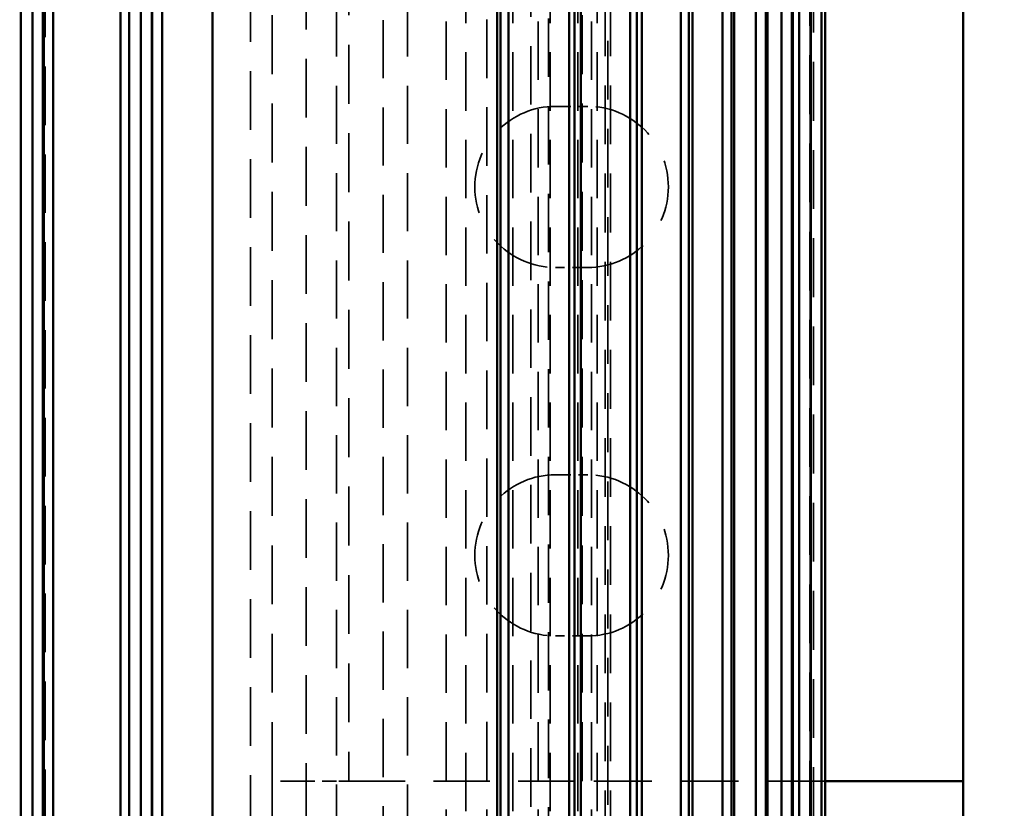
# Model space of a CAD drawing. Header units: millimetres. Extents: x -34725 to 178350, y -13707 to 126150.
# Tile 149 of 256: x 45391 to 45605, y 8985 to 9157. Entities that reach past the tile are written whole.
import ezdxf

# ---------------------------------------------------------------- set-up
doc = ezdxf.new("R2010")
doc.units = ezdxf.units.MM
doc.linetypes.add('DASHED', pattern=[0.75, 0.5, -0.25])
doc.layers.get('Defpoints').update_dxf_attribs({"linetype": 'CONTINUOUS'})
for name, color, linetype, lineweight in [('AM_0', 7, 'CONTINUOUS', 50), ('AM_5', 3, 'CONTINUOUS', 25), ('P-AM_0', 7, 'CONTINUOUS', 50), ('Sichtbar (ISO)', 7, 'CONTINUOUS', 50), ('Verdeckt (ISO)', 7, 'DASHED', 35)]:
    doc.layers.add(name, color=color, linetype=linetype, lineweight=lineweight)
doc.styles.get("Standard").update_dxf_attribs({"font": 'isocp.shx'})
doc.dimstyles.new('AM_ISO', dxfattribs={"dimtxt": 3.5, "dimasz": 2.5, "dimexe": 2, "dimexo": 1, "dimgap": 0.6, "dimtad": 1, "dimdsep": 46, "dimtxsty": 'Standard', "dimcen": 0, "dimclrd": 256, "dimclre": 256, "dimclrt": 2, "dimadec": 0, "dimazin": 2, "dimtp": 0.1, "dimtm": 0.1, "dimtfac": 0.71, "dimtmove": 0, "dimatfit": 3, "dimfxl": 1, "dimtfill": 1, "dimtfillclr": 256, "dimlwd": -1, "dimlwe": -1, "dimarcsym": 0})

# ---------------------------------------------------------------- blocks, each defined once
blk = doc.blocks.new('*D66')
at = {"layer": 'AM_5', "transparency": 16777216}
for p, q in [((42676.9, 5358.19), (42676.9, 9633.73)), ((49596.9, 4508.19), (49596.9, 9633.73)), ((43051.9, 9333.73), (49221.9, 9333.73))]:
    blk.add_line(p, q, dxfattribs=at)
for points in [[(43051.9, 9396.23), (43051.9, 9271.23), (42676.9, 9333.73)], [(49221.9, 9396.23), (49221.9, 9271.23), (49596.9, 9333.73)]]:
    blk.add_solid(points, dxfattribs=at)
at = {"layer": 'Defpoints', "color": 0, "transparency": 16777216}
for p in [(49596.9, 9333.73), (42676.9, 5208.19), (49596.9, 4358.19)]:
    blk.add_point(p, dxfattribs=at)
at = {"layer": 'AM_5', "color": 2, "transparency": 16777216, "insert": (47122.13, 9817.38), "char_height": 525, "attachment_point": 5, "bg_fill": 3, "box_fill_scale": 1.1, "bg_fill_color": 256, "bg_fill_true_color": 13158600, "bg_fill_transparency": 0}
blk.add_mtext('6920', dxfattribs=at)
blk = doc.blocks.new('A$C5cacc3fa')
at = {"layer": 'Sichtbar (ISO)'}
for p, q in [((-1375.85, -2554.29), (-480.81, -2554.29)), ((-1315.83, -2556.79), (-540.83, -2556.79)), ((-1337.23, -2559.29), (-519.43, -2559.29)), ((-540.83, -2559.02), (-1315.83, -2559.02)), ((-1012.33, -2561.3), (-538.33, -2561.3)), ((-538.33, -2575.91), (-1012.33, -2575.91)), ((-1012.33, -2577.79), (-538.33, -2577.79)), ((-1012.33, -2580.29), (-540.83, -2580.29)), ((-540.83, -2582.67), (-1012.33, -2582.67)), ((-1012.33, -2582.79), (-525.41, -2582.79)), ((-1012.33, -2584.96), (-538.33, -2584.96)), ((-538.33, -2595.84), (-1012.33, -2595.84)), ((-1012.33, -2657.61), (-525.41, -2657.61)), ((-1012.33, -2658.36), (-540.83, -2658.36)), ((-1012.33, -2660.11), (-540.83, -2660.11)), ((-1012.33, -2673.3), (-519.43, -2673.3)), ((-1012.33, -2674.42), (-540.83, -2674.42)), ((-1012.33, -2675.8), (-540.83, -2675.8)), ((-1012.33, -2686.51), (-514.43, -2686.51)), ((-1012.33, -2687.95), (-540.83, -2687.95)), ((-1012.33, -2689.01), (-540.83, -2689.01)), ((-1042.33, -2697.53), (-510.12, -2697.53)), ((-1042.33, -2699.25), (-540.83, -2699.25)), ((-1042.33, -2700.03), (-540.83, -2700.03)), ((-1042.33, -2706.57), (-506.32, -2706.57)), ((-1042.33, -2708.53), (-540.83, -2708.53)), ((-1042.33, -2709.07), (-540.83, -2709.07)), ((-1042.33, -2713.8), (-502.95, -2713.8)), ((-1042.33, -2715.96), (-540.83, -2715.96)), ((-1042.33, -2716.3), (-540.83, -2716.3)), ((-1042.33, -2719.32), (-499.91, -2719.32)), ((-1042.33, -2721.62), (-540.83, -2721.62)), ((-1042.33, -2721.82), (-540.83, -2721.82)), ((-1042.33, -2723.21), (-497.16, -2723.21)), ((-1042.33, -2725.62), (-540.83, -2725.62)), ((-1042.33, -2725.71), (-540.83, -2725.71)), ((-1042.33, -2728), (-540.83, -2728)), ((-1042.33, -2728.02), (-540.83, -2728.02)), ((-1042.33, -2728.79), (-540.83, -2728.79)), ((-733.33, -2758.79), (-733.33, -2728.79)), ((-733.33, -2758.79), (-751.33, -2758.79)), ((-458.33, -2758.79), (-733.33, -2758.79))]:
    blk.add_line(p, q, dxfattribs=at)
at = {"layer": 'Verdeckt (ISO)', "ltscale": 25.434799}
blk.add_line((-444.65, -2559.56), (-1412.01, -2559.56), dxfattribs=at)
at = {"layer": 'Verdeckt (ISO)', "ltscale": 25.479761}
for p, q in [((-1012.33, -2604.13), (-538.33, -2604.13)), ((-538.33, -2616.22), (-1012.33, -2616.22))]:
    blk.add_line(p, q, dxfattribs=at)
at = {"layer": 'Verdeckt (ISO)', "ltscale": 25.592646}
blk.add_line((-1262.33, -2608.79), (-733.33, -2608.79), dxfattribs=at)
at = {"layer": 'Verdeckt (ISO)', "ltscale": 25.585203}
for p, q in [((-733.33, -2608.79), (-458.33, -2608.79)), ((-458.33, -2625.46), (-733.33, -2625.46)), ((-733.33, -2676.06), (-458.33, -2676.06))]:
    blk.add_line(p, q, dxfattribs=at)
at = {"layer": 'Verdeckt (ISO)', "ltscale": 11.255928}
blk.add_line((-733.33, -2616.22), (-733.33, -2608.79), dxfattribs=at)
at = {"layer": 'Verdeckt (ISO)', "ltscale": 6.281634}
blk.add_line((-733.33, -2622.81), (-733.33, -2616.22), dxfattribs=at)
at = {"layer": 'Verdeckt (ISO)', "ltscale": 25.293034}
for p, q in [((-1012.33, -2622.81), (-416.33, -2622.81)), ((-416.33, -2632.91), (-1012.33, -2632.91)), ((-1012.33, -2638.21), (-416.33, -2638.21))]:
    blk.add_line(p, q, dxfattribs=at)
at = {"layer": 'Verdeckt (ISO)', "ltscale": 4.352851}
blk.add_line((-733.33, -2625.46), (-733.33, -2622.81), dxfattribs=at)
at = {"layer": 'Verdeckt (ISO)', "ltscale": 24.47864}
blk.add_line((-733.33, -2625.46), (-733.33, -2676.06), dxfattribs=at)
at = {"layer": 'Verdeckt (ISO)', "ltscale": 25.349762}
for p, q in [((-416.33, -2646.59), (-1443.33, -2646.59)), ((-1443.33, -2650.84), (-416.33, -2650.84)), ((-416.33, -2657.7), (-1443.33, -2657.7)), ((-1443.33, -2661.06), (-416.33, -2661.06)), ((-416.33, -2666.53), (-1443.33, -2666.53)), ((-1443.33, -2669.11), (-416.33, -2669.11)), ((-416.33, -2673.28), (-1443.33, -2673.28)), ((-1443.33, -2675.17), (-416.33, -2675.17)), ((-416.33, -2678.1), (-1443.33, -2678.1)), ((-1443.33, -2679.33), (-416.33, -2679.33))]:
    blk.add_line(p, q, dxfattribs=at)
at = {"layer": 'Verdeckt (ISO)', "ltscale": 25.411861}
for p, q in [((-1438.33, -2655.37), (-440.33, -2655.37)), ((-440.33, -2664.98), (-1438.33, -2664.98))]:
    blk.add_line(p, q, dxfattribs=at)
at = {"layer": 'Verdeckt (ISO)', "ltscale": 25.3717}
blk.add_line((-1436.75, -2668.75), (-440.33, -2668.75), dxfattribs=at)
at = {"layer": 'Verdeckt (ISO)', "ltscale": 6.666338}
for p, q in [((-701.83, -2677.29), (-701.83, -2670.29)), ((-666.83, -2670.29), (-666.83, -2677.29)), ((-621.83, -2677.29), (-621.83, -2670.29)), ((-586.83, -2670.29), (-586.83, -2677.29))]:
    blk.add_line(p, q, dxfattribs=at)
at = {"layer": 'Verdeckt (ISO)', "ltscale": 25.071371}
blk.add_line((-733.33, -2728.79), (-733.33, -2676.06), dxfattribs=at)
at = {"layer": 'Verdeckt (ISO)', "ltscale": 25.518749}
for p, q in [((-448.33, -2681.08), (-1408.33, -2681.08)), ((-1408.33, -2681.69), (-448.33, -2681.69)), ((-448.33, -2682.26), (-1408.33, -2682.26))]:
    blk.add_line(p, q, dxfattribs=at)
at = {"layer": 'Verdeckt (ISO)', "ltscale": 25.523846}
blk.add_line((-1355.67, -2726.29), (-500.99, -2726.29), dxfattribs=at)
at = {"layer": 'Verdeckt (ISO)', "ltscale": 25.527044}
blk.add_line((-1354.33, -2725.52), (-531.21, -2725.52), dxfattribs=at)
at = {"layer": 'Verdeckt (ISO)', "ltscale": 26.597906}
for centre, start, end in [((-684.33, -2670.29), 0, 180), ((-604.33, -2670.29), 0, 180), ((-684.33, -2677.29), 180, 0), ((-604.33, -2677.29), 180, 0)]:
    blk.add_arc(centre, 17.5, start, end, dxfattribs=at)
blk = doc.blocks.new('PP_DRIVE DETAIL TOP VIEW_klein_1')
at = {"layer": 'AM_0', "xscale": -1}
blk.add_blockref('A$C5cacc3fa', (-3251.33, -1161.21), dxfattribs=at)

msp = doc.modelspace()

# ---------------------------------------------------------------- dimensions: what is measured, and where the dimension line sits
at = {"layer": 'AM_5'}
dim = msp.add_linear_dim(base=(49596.896, 9333.725), p1=(42676.896, 5208.188), p2=(49596.896, 4358.188), dimstyle='AM_ISO', override={"dimscale": 150, "dimtmove": 2}, dxfattribs=at)
dim.commit()
dim.dimension.update_dxf_attribs({"geometry": '*D66', "text_midpoint": (47122.13, 9817.383), "dimtype": 160})

# ---------------------------------------------------------------- next in the draw order: block references
at = {"layer": 'P-AM_0', "xscale": -1, "rotation": 90}
msp.add_blockref('PP_DRIVE DETAIL TOP VIEW_klein_1', (41675.64, 6473.188), dxfattribs=at)

doc.saveas('drawing.dxf')
